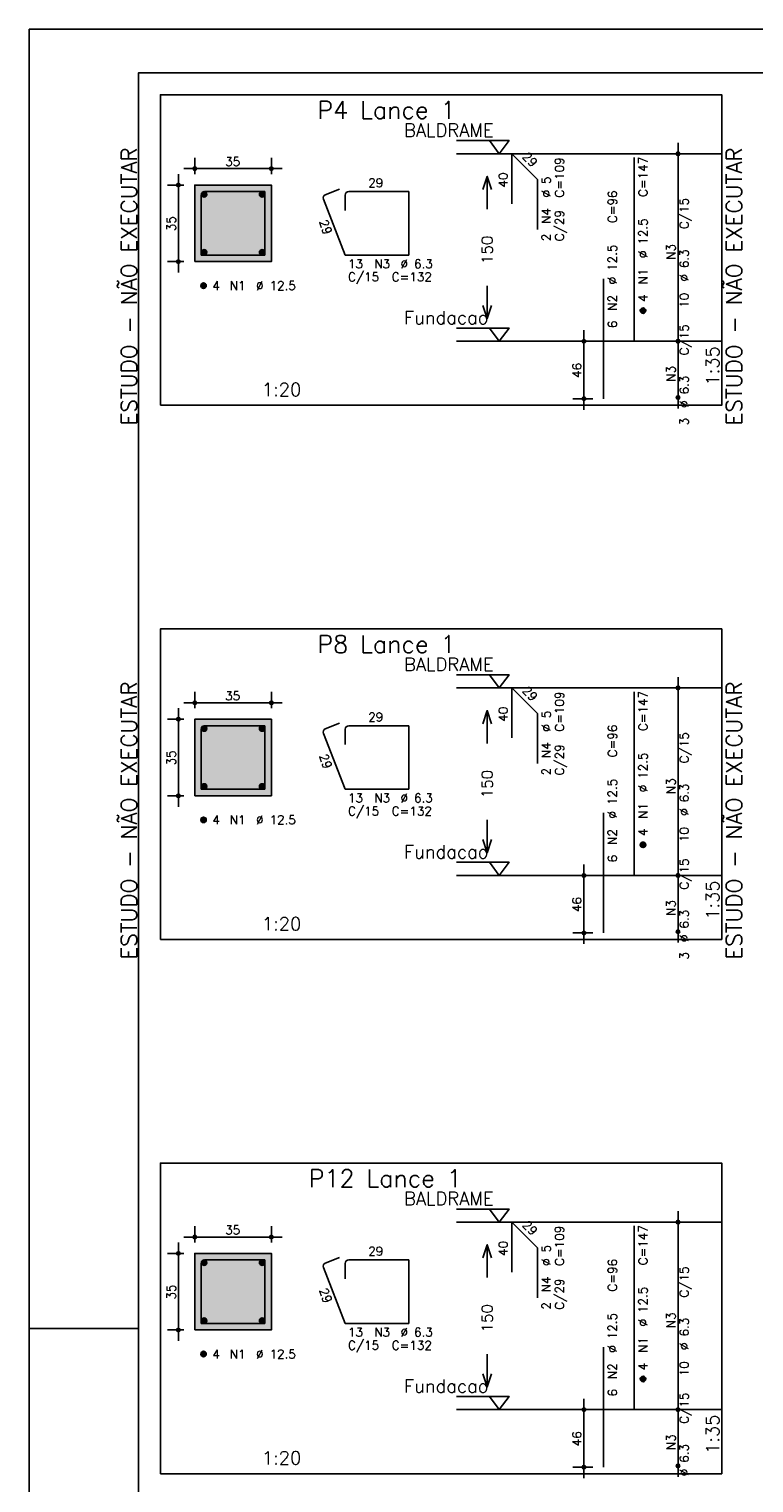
# Model space of a CAD drawing. Header units: feet. Extents: x 0 to 84.1, y 0 to 59.4.
# Tile 2 of 8: x 0 to 16.6, y 26.2 to 59.4. Entities that reach past the tile are written whole.
import ezdxf

# ---------------------------------------------------------------- set-up
doc = ezdxf.new("R2010")
doc.units = ezdxf.units.FT
doc.header["$MEASUREMENT"] = 0
doc.linetypes.add('ESTILO_TQS_0002', pattern=[0.4, 0.1, -0.3])
for name, color, linetype in [('1', 1, 'CONTINUOUS'), ('2', 2, 'CONTINUOUS'), ('3', 3, 'CONTINUOUS'), ('4', 4, 'CONTINUOUS'), ('6', 6, 'CONTINUOUS'), ('7', 7, 'CONTINUOUS'), ('8', 8, 'CONTINUOUS')]:
    doc.layers.add(name, color=color, linetype=linetype)
doc.styles.get("Standard").update_dxf_attribs({"font": 'ROMANS.SHX'})

msp = doc.modelspace()

# ---------------------------------------------------------------- linework, layer by layer
at = {"layer": '1', "linetype": 'Continuous'}
for points in [[(3, 50.800214), (15.825, 50.800214), (15.825, 57.900214), (3, 57.900214), (3, 50.800214)], [(9.765, 56.850214), (10.965, 56.850214), (10.74, 56.550214), (10.515, 56.850214)], [(15.825, 56.550214), (9.765, 56.550214)], [(9.765, 52.5645), (10.965, 52.5645), (10.74, 52.2645), (10.515, 52.5645)], [(15.825, 52.2645), (9.765, 52.2645)], [(3, 38.589834), (15.825, 38.589834), (15.825, 45.689834), (3, 45.689834), (3, 38.589834)], [(9.765, 44.639834), (10.965, 44.639834), (10.74, 44.339834), (10.515, 44.639834)], [(15.825, 44.339834), (9.765, 44.339834)], [(9.765, 40.35412), (10.965, 40.35412), (10.74, 40.05412), (10.515, 40.35412)], [(15.825, 40.05412), (9.765, 40.05412)], [(3, 26.379464), (15.825, 26.379464), (15.825, 33.479464), (3, 33.479464), (3, 26.379464)], [(9.765, 32.429464), (10.965, 32.429464), (10.74, 32.129464), (10.515, 32.429464)], [(15.825, 32.129464), (9.765, 32.129464)], [(9.765, 28.14375), (10.965, 28.14375), (10.74, 27.84375), (10.515, 28.14375)], [(15.825, 27.84375), (9.765, 27.84375)]]:
    msp.add_lwpolyline(points, dxfattribs=at)
at = {"layer": '1', "linetype": 'ESTILO_TQS_0002'}
for points in [[(3.785, 54.084857), (5.535, 54.084857), (5.535, 55.834857), (3.785, 55.834857), (3.785, 54.084857)], [(3.785, 41.874477), (5.535, 41.874477), (5.535, 43.624477), (3.785, 43.624477), (3.785, 41.874477)], [(3.785, 29.664107), (5.535, 29.664107), (5.535, 31.414107), (3.785, 31.414107), (3.785, 29.664107)]]:
    msp.add_lwpolyline(points, dxfattribs=at)
at = {"layer": '2', "linetype": 'Continuous'}
for p, q in [((84.100006, 59.400002), (0, 59.400002)), ((0, 59.400002), (0, 0)), ((14.825, 52.0145), (14.825, 56.800214)), ((14.825, 56.550214), (14.825, 56.550214)), ((3.535, 56.209857), (5.785, 56.209857)), ((3.785, 56.084857), (3.785, 56.459857)), ((5.535, 56.084857), (5.535, 56.459857)), ((3.535, 55.834857), (3.16, 55.834857)), ((3.41, 53.834857), (3.41, 56.084857)), ((3.785, 55.834857), (3.785, 55.834857)), ((3.785, 55.834857), (3.785, 55.834857)), ((5.535, 55.834857), (5.535, 55.834857)), ((3.535, 54.084857), (3.16, 54.084857)), ((3.785, 54.084857), (3.785, 54.084857)), ((12.675, 50.700214), (12.675, 52.5145)), ((14.825, 50.728786), (14.825, 52.5145)), ((12.875, 52.2645), (12.425, 52.2645)), ((13.125, 52.2645), (13.125, 52.2645)), ((14.825, 52.2645), (14.825, 52.2645)), ((14.825, 52.2645), (14.825, 52.2645)), ((12.875, 50.950214), (12.425, 50.950214)), ((13.125, 50.950214), (13.125, 50.950214)), ((14.825, 50.978786), (14.825, 50.978786)), ((14.825, 39.80412), (14.825, 44.589834)), ((3.785, 43.874477), (3.785, 44.249477)), ((5.535, 43.874477), (5.535, 44.249477)), ((14.825, 44.339834), (14.825, 44.339834)), ((3.41, 41.624477), (3.41, 43.874477)), ((3.535, 43.999477), (5.785, 43.999477)), ((3.535, 43.624477), (3.16, 43.624477)), ((3.785, 43.624477), (3.785, 43.624477)), ((3.785, 43.624477), (3.785, 43.624477)), ((5.535, 43.624477), (5.535, 43.624477)), ((3.535, 41.874477), (3.16, 41.874477)), ((3.785, 41.874477), (3.785, 41.874477)), ((12.675, 38.489834), (12.675, 40.30412)), ((14.825, 38.518406), (14.825, 40.30412)), ((12.875, 40.05412), (12.425, 40.05412)), ((13.125, 40.05412), (13.125, 40.05412)), ((14.825, 40.05412), (14.825, 40.05412)), ((14.825, 40.05412), (14.825, 40.05412)), ((12.875, 38.739834), (12.425, 38.739834)), ((13.125, 38.739834), (13.125, 38.739834)), ((14.825, 38.768406), (14.825, 38.768406)), ((14.825, 27.59375), (14.825, 32.379464)), ((3.785, 31.664107), (3.785, 32.039107)), ((5.535, 31.664107), (5.535, 32.039107)), ((14.825, 32.129464), (14.825, 32.129464)), ((3.41, 29.414107), (3.41, 31.664107)), ((3.535, 31.789107), (5.785, 31.789107)), ((3.535, 31.414107), (3.16, 31.414107)), ((3.785, 31.414107), (3.785, 31.414107)), ((3.785, 31.414107), (3.785, 31.414107)), ((5.535, 31.414107), (5.535, 31.414107)), ((0, 29.700001), (0.5, 29.700001)), ((0.5, 29.700001), (1.5, 29.700001)), ((1.5, 29.700001), (2.5, 29.700001)), ((3.535, 29.664107), (3.16, 29.664107)), ((3.785, 29.664107), (3.785, 29.664107)), ((12.675, 26.279464), (12.675, 28.09375)), ((14.825, 26.308036), (14.825, 28.09375)), ((12.875, 27.84375), (12.425, 27.84375)), ((13.125, 27.84375), (13.125, 27.84375)), ((14.825, 27.84375), (14.825, 27.84375)), ((14.825, 27.84375), (14.825, 27.84375)), ((12.875, 26.529464), (12.425, 26.529464)), ((13.125, 26.529464), (13.125, 26.529464)), ((14.825, 26.558036), (14.825, 26.558036))]:
    msp.add_line(p, q, dxfattribs=at)
for points in [[(83.100006, 1), (2.5, 1), (2.5, 58.400002), (83.100006, 58.400002), (83.100006, 1)], [(3.785, 54.084857), (5.535, 54.084857), (5.535, 55.834857), (3.785, 55.834857), (3.785, 54.084857)], [(10.365, 55.732357), (10.465, 56.032357), (10.565, 55.732357)], [(10.465, 55.282357), (10.465, 56.032357)], [(10.465, 53.532357), (10.465, 52.782357)], [(10.365, 53.082357), (10.465, 52.782357), (10.565, 53.082357)], [(3.785, 41.874477), (5.535, 41.874477), (5.535, 43.624477), (3.785, 43.624477), (3.785, 41.874477)], [(10.365, 43.521977), (10.465, 43.821977), (10.565, 43.521977)], [(10.465, 43.071977), (10.465, 43.821977)], [(10.465, 41.321977), (10.465, 40.571977)], [(10.365, 40.871977), (10.465, 40.571977), (10.565, 40.871977)], [(10.365, 31.311607), (10.465, 31.611607), (10.565, 31.311607)], [(10.465, 30.861607), (10.465, 31.611607)], [(3.785, 29.664107), (5.535, 29.664107), (5.535, 31.414107), (3.785, 31.414107), (3.785, 29.664107)], [(10.465, 29.111607), (10.465, 28.361607)], [(10.365, 28.661607), (10.465, 28.361607), (10.565, 28.661607)]]:
    msp.add_lwpolyline(points, dxfattribs=at)
for centre, radius in [((14.825, 56.550214), 0.041625), ((14.825, 56.550214), 0.02075), ((3.785, 56.209857), 0.04), ((3.785, 56.209857), 0.02), ((5.535, 56.209857), 0.04), ((5.535, 56.209857), 0.02), ((3.41, 55.834857), 0.04), ((3.41, 55.834857), 0.02), ((3.41, 54.084857), 0.04), ((3.41, 54.084857), 0.02), ((12.675, 52.2645), 0.04), ((12.675, 52.2645), 0.02), ((14.825, 52.2645), 0.041625), ((14.825, 52.2645), 0.041625), ((14.825, 52.2645), 0.02075), ((14.825, 52.2645), 0.02075), ((12.675, 50.950214), 0.04), ((12.675, 50.950214), 0.02), ((14.825, 50.978786), 0.041625), ((14.825, 50.978786), 0.02075), ((14.825, 44.339834), 0.041625), ((14.825, 44.339834), 0.02075), ((3.785, 43.999477), 0.04), ((3.785, 43.999477), 0.02), ((5.535, 43.999477), 0.04), ((5.535, 43.999477), 0.02), ((3.41, 43.624477), 0.04), ((3.41, 43.624477), 0.02), ((3.41, 41.874477), 0.04), ((3.41, 41.874477), 0.02), ((12.675, 40.05412), 0.04), ((12.675, 40.05412), 0.02), ((14.825, 40.05412), 0.041625), ((14.825, 40.05412), 0.041625), ((14.825, 40.05412), 0.02075), ((14.825, 40.05412), 0.02075), ((12.675, 38.739834), 0.04), ((12.675, 38.739834), 0.02), ((14.825, 38.768406), 0.041625), ((14.825, 38.768406), 0.02075), ((14.825, 32.129464), 0.041625), ((14.825, 32.129464), 0.02075), ((3.785, 31.789107), 0.04), ((3.785, 31.789107), 0.02), ((5.535, 31.789107), 0.04), ((5.535, 31.789107), 0.02), ((3.41, 31.414107), 0.04), ((3.41, 31.414107), 0.02), ((3.41, 29.664107), 0.04), ((3.41, 29.664107), 0.02), ((12.675, 27.84375), 0.04), ((12.675, 27.84375), 0.02), ((14.825, 27.84375), 0.041625), ((14.825, 27.84375), 0.041625), ((14.825, 27.84375), 0.02075), ((14.825, 27.84375), 0.02075), ((14.825, 26.558036), 0.041625), ((12.675, 26.529464), 0.04), ((12.675, 26.529464), 0.02), ((14.825, 26.558036), 0.02075)]:
    msp.add_circle(centre, radius, dxfattribs=at)
at = {"layer": '3', "linetype": 'Continuous'}
for p, q in [((3.935656, 55.613546), (4.00631, 55.6842)), ((3.935665, 55.631232), (3.988681, 55.684249)), ((3.939331, 55.599544), (4.020338, 55.68055)), ((3.945382, 55.587916), (4.031971, 55.674506)), ((3.953328, 55.578186), (4.041708, 55.666565)), ((3.963062, 55.570241), (4.049659, 55.656839)), ((3.974698, 55.5642), (4.055658, 55.64516)), ((3.988673, 55.560497), (4.059393, 55.631217)), ((4.006378, 55.560524), (4.059397, 55.613544)), ((5.260656, 55.613546), (5.33131, 55.6842)), ((5.260665, 55.631232), (5.313681, 55.684249)), ((5.264331, 55.599544), (5.345338, 55.68055)), ((5.270382, 55.587916), (5.356971, 55.674506)), ((5.278328, 55.578186), (5.366708, 55.666565)), ((5.288062, 55.570241), (5.374659, 55.656839)), ((5.299698, 55.5642), (5.380658, 55.64516)), ((5.313673, 55.560497), (5.384393, 55.631217)), ((5.331378, 55.560524), (5.384397, 55.613544)), ((3.935656, 54.288546), (4.00631, 54.3592)), ((3.935665, 54.306232), (3.988681, 54.359249)), ((3.939331, 54.274544), (4.020338, 54.35555)), ((3.945382, 54.262916), (4.031971, 54.349506)), ((3.953328, 54.253186), (4.041708, 54.341565)), ((3.963062, 54.245241), (4.049659, 54.331839)), ((3.974698, 54.2392), (4.055658, 54.32016)), ((3.988673, 54.235497), (4.059393, 54.306217)), ((4.006378, 54.235524), (4.059397, 54.288544)), ((5.260656, 54.288546), (5.33131, 54.3592)), ((5.260665, 54.306232), (5.313681, 54.359249)), ((5.264331, 54.274544), (5.345338, 54.35555)), ((5.270382, 54.262916), (5.356971, 54.349506)), ((5.278328, 54.253186), (5.366708, 54.341565)), ((5.288062, 54.245241), (5.374659, 54.331839)), ((5.299698, 54.2392), (5.380658, 54.32016)), ((5.313673, 54.235497), (5.384393, 54.306217)), ((5.331378, 54.235524), (5.384397, 54.288544)), ((3.923156, 53.526046), (3.99381, 53.5967)), ((3.923165, 53.543732), (3.976181, 53.596749)), ((3.926831, 53.512044), (4.007838, 53.59305)), ((3.932882, 53.500416), (4.019471, 53.587006)), ((3.940828, 53.490686), (4.029208, 53.579065)), ((3.950562, 53.482741), (4.037159, 53.569339)), ((3.962198, 53.4767), (4.043158, 53.55766)), ((3.976173, 53.472997), (4.046893, 53.543717)), ((3.993878, 53.473024), (4.046897, 53.526044)), ((13.963156, 52.955689), (14.03381, 53.026343)), ((13.963165, 52.973375), (14.016181, 53.026392)), ((13.966831, 52.941687), (14.047838, 53.022693)), ((13.972882, 52.930059), (14.059471, 53.016649)), ((13.980828, 52.920328), (14.069208, 53.008708)), ((13.990562, 52.912384), (14.077159, 52.998982)), ((14.002198, 52.906343), (14.083158, 52.987303)), ((14.016173, 52.90264), (14.086893, 52.97336)), ((14.033878, 52.902667), (14.086897, 52.955687)), ((3.935656, 43.403166), (4.00631, 43.47382)), ((3.935665, 43.420852), (3.988681, 43.473869)), ((3.939331, 43.389164), (4.020338, 43.47017)), ((3.945382, 43.377536), (4.031971, 43.464126)), ((3.953328, 43.367806), (4.041708, 43.456185)), ((3.963062, 43.359861), (4.049659, 43.446459)), ((3.974698, 43.35382), (4.055658, 43.43478)), ((3.988673, 43.350117), (4.059393, 43.420837)), ((4.006378, 43.350144), (4.059397, 43.403164)), ((5.260656, 43.403166), (5.33131, 43.47382)), ((5.260665, 43.420852), (5.313681, 43.473869)), ((5.264331, 43.389164), (5.345338, 43.47017)), ((5.270382, 43.377536), (5.356971, 43.464126)), ((5.278328, 43.367806), (5.366708, 43.456185)), ((5.288062, 43.359861), (5.374659, 43.446459)), ((5.299698, 43.35382), (5.380658, 43.43478)), ((5.313673, 43.350117), (5.384393, 43.420837)), ((5.331378, 43.350144), (5.384397, 43.403164)), ((3.935656, 42.078166), (4.00631, 42.14882)), ((3.935665, 42.095852), (3.988681, 42.148869)), ((3.939331, 42.064164), (4.020338, 42.14517)), ((3.945382, 42.052536), (4.031971, 42.139126)), ((3.953328, 42.042806), (4.041708, 42.131185)), ((3.963062, 42.034861), (4.049659, 42.121459)), ((3.974698, 42.02882), (4.055658, 42.10978)), ((3.988673, 42.025117), (4.059393, 42.095837)), ((4.006378, 42.025144), (4.059397, 42.078164)), ((5.260656, 42.078166), (5.33131, 42.14882)), ((5.260665, 42.095852), (5.313681, 42.148869)), ((5.264331, 42.064164), (5.345338, 42.14517)), ((5.270382, 42.052536), (5.356971, 42.139126)), ((5.278328, 42.042806), (5.366708, 42.131185)), ((5.288062, 42.034861), (5.374659, 42.121459)), ((5.299698, 42.02882), (5.380658, 42.10978)), ((5.313673, 42.025117), (5.384393, 42.095837)), ((5.331378, 42.025144), (5.384397, 42.078164)), ((3.923156, 41.315666), (3.99381, 41.38632)), ((3.923165, 41.333352), (3.976181, 41.386369)), ((3.926831, 41.301664), (4.007838, 41.38267)), ((3.932882, 41.290036), (4.019471, 41.376626)), ((3.940828, 41.280306), (4.029208, 41.368685)), ((3.950562, 41.272361), (4.037159, 41.358959)), ((3.962198, 41.26632), (4.043158, 41.34728)), ((3.976173, 41.262617), (4.046893, 41.333337)), ((3.993878, 41.262644), (4.046897, 41.315664)), ((13.963156, 40.745309), (14.03381, 40.815963)), ((13.963165, 40.762995), (14.016181, 40.816012)), ((13.966831, 40.731307), (14.047838, 40.812313)), ((13.972882, 40.719679), (14.059471, 40.806269)), ((13.980828, 40.709948), (14.069208, 40.798328)), ((13.990562, 40.702004), (14.077159, 40.788602)), ((14.002198, 40.695963), (14.083158, 40.776923)), ((14.016173, 40.69226), (14.086893, 40.76298)), ((14.033878, 40.692287), (14.086897, 40.745307)), ((3.935656, 31.192796), (4.00631, 31.26345)), ((3.935665, 31.210482), (3.988681, 31.263499)), ((3.939331, 31.178794), (4.020338, 31.2598)), ((3.945382, 31.167166), (4.031971, 31.253756)), ((3.953328, 31.157436), (4.041708, 31.245815)), ((5.260656, 31.192796), (5.33131, 31.26345)), ((5.260665, 31.210482), (5.313681, 31.263499)), ((5.264331, 31.178794), (5.345338, 31.2598)), ((5.270382, 31.167166), (5.356971, 31.253756)), ((5.278328, 31.157436), (5.366708, 31.245815)), ((3.963062, 31.149491), (4.049659, 31.236089)), ((3.974698, 31.14345), (4.055658, 31.22441)), ((3.988673, 31.139747), (4.059393, 31.210467)), ((4.006378, 31.139774), (4.059397, 31.192794)), ((5.288062, 31.149491), (5.374659, 31.236089)), ((5.299698, 31.14345), (5.380658, 31.22441)), ((5.313673, 31.139747), (5.384393, 31.210467)), ((5.331378, 31.139774), (5.384397, 31.192794)), ((3.935656, 29.867796), (4.00631, 29.93845)), ((3.935665, 29.885482), (3.988681, 29.938499)), ((3.939331, 29.853794), (4.020338, 29.9348)), ((3.945382, 29.842166), (4.031971, 29.928756)), ((3.953328, 29.832436), (4.041708, 29.920815)), ((3.963062, 29.824491), (4.049659, 29.911089)), ((5.260656, 29.867796), (5.33131, 29.93845)), ((5.260665, 29.885482), (5.313681, 29.938499)), ((5.264331, 29.853794), (5.345338, 29.9348)), ((5.270382, 29.842166), (5.356971, 29.928756)), ((5.278328, 29.832436), (5.366708, 29.920815)), ((5.288062, 29.824491), (5.374659, 29.911089)), ((3.974698, 29.81845), (4.055658, 29.89941)), ((3.988673, 29.814747), (4.059393, 29.885467)), ((4.006378, 29.814774), (4.059397, 29.867794)), ((5.299698, 29.81845), (5.380658, 29.89941)), ((5.313673, 29.814747), (5.384393, 29.885467)), ((5.331378, 29.814774), (5.384397, 29.867794)), ((3.923156, 29.105296), (3.99381, 29.17595)), ((3.923165, 29.122982), (3.976181, 29.175999)), ((3.926831, 29.091294), (4.007838, 29.1723)), ((3.932882, 29.079666), (4.019471, 29.166256)), ((3.940828, 29.069936), (4.029208, 29.158315)), ((3.950562, 29.061991), (4.037159, 29.148589)), ((3.962198, 29.05595), (4.043158, 29.13691)), ((3.976173, 29.052247), (4.046893, 29.122967)), ((3.993878, 29.052274), (4.046897, 29.105294)), ((13.963156, 28.534939), (14.03381, 28.605593)), ((13.963165, 28.552625), (14.016181, 28.605642)), ((13.966831, 28.520937), (14.047838, 28.601943)), ((13.972882, 28.509309), (14.059471, 28.595899)), ((13.980828, 28.499578), (14.069208, 28.587958)), ((13.990562, 28.491634), (14.077159, 28.578232)), ((14.002198, 28.485593), (14.083158, 28.566553)), ((14.016173, 28.48189), (14.086893, 28.55261)), ((14.033878, 28.481917), (14.086897, 28.534937))]:
    msp.add_line(p, q, dxfattribs=at)
for centre in [(3.9975, 55.622357), (5.3225, 55.622357), (3.9975, 54.297357), (5.3225, 54.297357), (3.985, 53.534857), (14.025, 52.9645), (3.9975, 43.411977), (5.3225, 43.411977), (3.9975, 42.086977), (5.3225, 42.086977), (3.985, 41.324477), (14.025, 40.75412), (3.9975, 31.201607), (5.3225, 31.201607), (3.9975, 29.876607), (5.3225, 29.876607), (3.985, 29.114107), (14.025, 28.54375)]:
    msp.add_circle(centre, 0.0625, dxfattribs=at)
at = {"layer": '4', "linetype": 'Continuous'}
for p, q in [((3.93475, 55.606357), (3.93475, 54.234607)), ((3.93475, 55.606357), (3.93475, 55.256357)), ((4.3635, 55.685107), (4.0135, 55.685107)), ((5.38525, 55.685107), (4.0135, 55.685107)), ((5.38525, 54.234607), (5.38525, 55.685107)), ((3.93475, 54.234607), (5.38525, 54.234607)), ((3.93475, 43.395977), (3.93475, 42.024227)), ((3.93475, 43.395977), (3.93475, 43.045977)), ((4.3635, 43.474727), (4.0135, 43.474727)), ((5.38525, 43.474727), (4.0135, 43.474727)), ((5.38525, 42.024227), (5.38525, 43.474727)), ((3.93475, 42.024227), (5.38525, 42.024227)), ((4.3635, 31.264357), (4.0135, 31.264357)), ((5.38525, 31.264357), (4.0135, 31.264357)), ((5.38525, 29.813857), (5.38525, 31.264357)), ((3.93475, 31.185607), (3.93475, 29.813857)), ((3.93475, 31.185607), (3.93475, 30.835607)), ((3.93475, 29.813857), (5.38525, 29.813857))]:
    msp.add_line(p, q, dxfattribs=at)
for centre in [(4.0135, 55.606357), (4.0135, 55.606357), (4.0135, 43.395977), (4.0135, 43.395977), (4.0135, 31.185607), (4.0135, 31.185607)]:
    msp.add_arc(centre, 0.07875, 90, 180, dxfattribs=at)
at = {"layer": '6', "linetype": 'Continuous'}
for p, q in [((11.029117, 55.407357), (11.029117, 56.550214)), ((11.029117, 56.550214), (11.615006, 55.964326)), ((13.825, 52.2645), (13.825, 56.4645)), ((11.615006, 55.964326), (11.615006, 54.821469)), ((6.72225, 55.511987), (7.22225, 54.234607)), ((7.0928, 55.741597), (6.766878, 55.614023)), ((7.22225, 55.606357), (7.22225, 55.256357)), ((8.67275, 55.685107), (7.301, 55.685107)), ((8.67275, 54.234607), (8.67275, 55.685107)), ((7.22225, 54.234607), (8.67275, 54.234607)), ((13.125, 50.950214), (13.125, 53.693071)), ((11.029117, 43.196977), (11.029117, 44.339834)), ((11.029117, 44.339834), (11.615006, 43.753946)), ((13.825, 40.05412), (13.825, 44.25412)), ((11.615006, 43.753946), (11.615006, 42.611089)), ((6.72225, 43.301607), (7.22225, 42.024227)), ((7.0928, 43.531217), (6.766878, 43.403643)), ((7.22225, 43.395977), (7.22225, 43.045977)), ((8.67275, 43.474727), (7.301, 43.474727)), ((8.67275, 42.024227), (8.67275, 43.474727)), ((7.22225, 42.024227), (8.67275, 42.024227)), ((13.125, 38.739834), (13.125, 41.482691)), ((11.029117, 30.986607), (11.029117, 32.129464)), ((11.029117, 32.129464), (11.615006, 31.543576)), ((13.825, 27.84375), (13.825, 32.04375)), ((7.0928, 31.320847), (6.766878, 31.193273)), ((8.67275, 31.264357), (7.301, 31.264357)), ((8.67275, 29.813857), (8.67275, 31.264357)), ((11.615006, 31.543576), (11.615006, 30.400719)), ((6.72225, 31.091237), (7.22225, 29.813857)), ((7.22225, 31.185607), (7.22225, 30.835607)), ((7.22225, 29.813857), (8.67275, 29.813857)), ((13.125, 26.529464), (13.125, 29.272321))]:
    msp.add_line(p, q, dxfattribs=at)
for centre, start, end in [((6.795582, 55.540691), 111.376686, 201.376686), ((7.301, 55.606357), 90, 180), ((6.795582, 43.330311), 111.376686, 201.376686), ((7.301, 43.395977), 90, 180), ((7.301, 31.185607), 90, 180), ((6.795582, 31.119941), 111.376686, 201.376686)]:
    msp.add_arc(centre, 0.07875, start, end, dxfattribs=at)
at = {"layer": '8', "linetype": 'Continuous'}
for points in [[(3.785, 54.084857), (5.535, 54.084857), (5.535, 55.834857)], [(3.785, 54.084857), (5.535, 55.834857), (3.785, 55.834857)], [(3.785, 54.084857), (3.785, 55.834857), (3.785, 54.084857)], [(3.785, 41.874477), (5.535, 41.874477), (5.535, 43.624477)], [(3.785, 41.874477), (5.535, 43.624477), (3.785, 43.624477)], [(3.785, 41.874477), (3.785, 43.624477), (3.785, 41.874477)], [(3.785, 29.664107), (5.535, 29.664107), (5.535, 31.414107)], [(3.785, 29.664107), (5.535, 31.414107), (3.785, 31.414107)], [(3.785, 29.664107), (3.785, 31.414107), (3.785, 29.664107)]]:
    msp.add_solid(points, dxfattribs=at)

# ---------------------------------------------------------------- texts
at = {"layer": '1', "linetype": 'Continuous'}
for s, p in [('BALDRAME', (8.565, 56.940214)), ('Fundacao', (8.565, 52.6545)), ('BALDRAME', (8.565, 44.729834)), ('Fundacao', (8.565, 40.44412)), ('BALDRAME', (8.565, 32.519464)), ('Fundacao', (8.565, 28.23375))]:
    msp.add_text(s, height=0.3, dxfattribs=at).set_placement(p)
at = {"layer": '2', "linetype": 'Continuous'}
for s, height, rotation, p in [('29', 0.2, 315, (11.251351, 56.469402)), ('ESTUDO - NÃO EXECUTAR', 0.359932, 90, (2.460102, 50.341643)), ('C=109', 0.2, 90, (12.215, 55.550214)), ('C=147', 0.2, 90, (14.125, 55.5645)), ('ESTUDO - NÃO EXECUTAR', 0.359932, 90, (16.285102, 50.341643)), ('40', 0.2, 90, (10.929117, 55.778786)), ('%%c 5', 0.2, 90, (11.915, 55.550214)), ('C=96', 0.2, 90, (13.425, 54.9645)), ('N4', 0.2, 90, (11.915, 54.950214)), ('C/15', 0.2, 90, (15.065, 54.827357)), ('35', 0.2, 90, (3.35, 54.779857)), ('29', 0.2, 290.164016, (6.621695, 54.999736)), ('C/29', 0.2, 90, (12.215, 54.550214)), ('%%c 12.5', 0.2, 90, (14.125, 54.1645)), ('150', 0.25, 90, (10.59, 54.032357)), ('2', 0.2, 90, (11.915, 54.550214)), ('%%c 12.5', 0.2, 90, (13.425, 53.5645)), ('N3', 0.2, 90, (14.765, 54.127357)), ('%%c 6.3', 0.2, 90, (15.065, 53.627357)), ('N1', 0.2, 90, (14.125, 53.5645)), ('N2', 0.2, 90, (13.425, 52.9645)), ('4', 0.2, 90, (14.125, 53.1645)), ('10', 0.2, 90, (15.065, 53.027357)), ('6', 0.2, 90, (13.425, 52.5645)), ('C/15', 0.2, 90, (15.065, 51.941643)), ('1:35', 0.3, 90, (15.765, 51.250214)), ('46', 0.2, 90, (12.615, 51.427357)), ('N3', 0.2, 90, (14.765, 51.341643)), ('%%c 6.3', 0.2, 90, (15.065, 50.741643)), ('3', 0.2, 90, (15.065, 50.341643)), ('29', 0.2, 315, (11.251351, 44.259022)), ('ESTUDO - NÃO EXECUTAR', 0.359932, 90, (2.460102, 38.131263)), ('C=109', 0.2, 90, (12.215, 43.339834)), ('C=147', 0.2, 90, (14.125, 43.35412)), ('ESTUDO - NÃO EXECUTAR', 0.359932, 90, (16.285102, 38.131263)), ('40', 0.2, 90, (10.929117, 43.568406)), ('%%c 5', 0.2, 90, (11.915, 43.339834)), ('C=96', 0.2, 90, (13.425, 42.75412)), ('N4', 0.2, 90, (11.915, 42.739834)), ('C/29', 0.2, 90, (12.215, 42.339834)), ('C/15', 0.2, 90, (15.065, 42.616977)), ('35', 0.2, 90, (3.35, 42.569477)), ('29', 0.2, 290.164016, (6.621695, 42.789356)), ('%%c 12.5', 0.2, 90, (14.125, 41.95412)), ('150', 0.25, 90, (10.59, 41.821977)), ('2', 0.2, 90, (11.915, 42.339834)), ('N3', 0.2, 90, (14.765, 41.916977)), ('%%c 12.5', 0.2, 90, (13.425, 41.35412)), ('%%c 6.3', 0.2, 90, (15.065, 41.416977)), ('N1', 0.2, 90, (14.125, 41.35412)), ('N2', 0.2, 90, (13.425, 40.75412)), ('4', 0.2, 90, (14.125, 40.95412)), ('10', 0.2, 90, (15.065, 40.816977)), ('6', 0.2, 90, (13.425, 40.35412)), ('C/15', 0.2, 90, (15.065, 39.731263)), ('1:35', 0.3, 90, (15.765, 39.039834)), ('46', 0.2, 90, (12.615, 39.216977)), ('N3', 0.2, 90, (14.765, 39.131263)), ('%%c 6.3', 0.2, 90, (15.065, 38.531263)), ('3', 0.2, 90, (15.065, 38.131263)), ('29', 0.2, 315, (11.251351, 32.048652)), ('C=147', 0.2, 90, (14.125, 31.14375)), ('40', 0.2, 90, (10.929117, 31.358036)), ('C=109', 0.2, 90, (12.215, 31.129464)), ('%%c 5', 0.2, 90, (11.915, 31.129464)), ('C=96', 0.2, 90, (13.425, 30.54375)), ('C/15', 0.2, 90, (15.065, 30.406607)), ('35', 0.2, 90, (3.35, 30.359107)), ('29', 0.2, 290.164016, (6.621695, 30.578986)), ('N4', 0.2, 90, (11.915, 30.529464)), ('C/29', 0.2, 90, (12.215, 30.129464)), ('2', 0.2, 90, (11.915, 30.129464)), ('%%c 12.5', 0.2, 90, (14.125, 29.74375)), ('150', 0.25, 90, (10.59, 29.611607)), ('%%c 12.5', 0.2, 90, (13.425, 29.14375)), ('N3', 0.2, 90, (14.765, 29.706607)), ('%%c 6.3', 0.2, 90, (15.065, 29.206607)), ('N1', 0.2, 90, (14.125, 29.14375)), ('N2', 0.2, 90, (13.425, 28.54375)), ('4', 0.2, 90, (14.125, 28.74375)), ('10', 0.2, 90, (15.065, 28.606607)), ('6', 0.2, 90, (13.425, 28.14375)), ('C/15', 0.2, 90, (15.065, 27.520893)), ('1:35', 0.3, 90, (15.765, 26.829464)), ('46', 0.2, 90, (12.615, 27.006607)), ('N3', 0.2, 90, (14.765, 26.920893)), ('%%c 6.3', 0.2, 90, (15.065, 26.320893))]:
    msp.add_text(s, height=height, rotation=rotation, dxfattribs=at).set_placement(p)
for s, height, p in [('1', 0.01, (15.615, 56.550214)), ('35', 0.2, (4.48, 56.269857)), ('29', 0.2, (7.7475, 55.785107)), ('C/15', 0.2, (7.285, 53.634857)), ('13', 0.2, (7.285, 53.934857)), ('N3', 0.2, (7.885, 53.934857)), ('C=132', 0.2, (8.285, 53.634857)), ('%%c 6.3', 0.2, (8.485, 53.934857)), ('4', 0.2, (4.185, 53.434857)), ('N1', 0.2, (4.585, 53.434857)), ('%%c 12.5', 0.2, (5.185, 53.434857)), ('0', 0.01, (15.615, 52.2645)), ('1:20', 0.3, (5.3175, 51.010214)), ('35', 0.2, (4.48, 44.059477)), ('1', 0.01, (15.615, 44.339834)), ('29', 0.2, (7.7475, 43.574727)), ('13', 0.2, (7.285, 41.724477)), ('N3', 0.2, (7.885, 41.724477)), ('%%c 6.3', 0.2, (8.485, 41.724477)), ('C/15', 0.2, (7.285, 41.424477)), ('C=132', 0.2, (8.285, 41.424477)), ('4', 0.2, (4.185, 41.224477)), ('N1', 0.2, (4.585, 41.224477)), ('%%c 12.5', 0.2, (5.185, 41.224477)), ('0', 0.01, (15.615, 40.05412)), ('1:20', 0.3, (5.3175, 38.799834)), ('35', 0.2, (4.48, 31.849107)), ('1', 0.01, (15.615, 32.129464)), ('29', 0.2, (7.7475, 31.364357)), ('13', 0.2, (7.285, 29.514107)), ('N3', 0.2, (7.885, 29.514107)), ('%%c 6.3', 0.2, (8.485, 29.514107)), ('C/15', 0.2, (7.285, 29.214107)), ('C=132', 0.2, (8.285, 29.214107)), ('4', 0.2, (4.185, 29.014107)), ('N1', 0.2, (4.585, 29.014107)), ('%%c 12.5', 0.2, (5.185, 29.014107)), ('0', 0.01, (15.615, 27.84375)), ('1:20', 0.3, (5.3175, 26.589464))]:
    msp.add_text(s, height=height, dxfattribs=at).set_placement(p)
at = {"layer": '7', "linetype": 'Continuous'}
for s, p in [('P4 Lance 1', (6.5875, 57.350214)), ('P8 Lance 1', (6.5875, 45.139834)), ('P12 Lance 1', (6.3875, 32.929464))]:
    msp.add_text(s, height=0.4, dxfattribs=at).set_placement(p)

doc.saveas('drawing.dxf')
